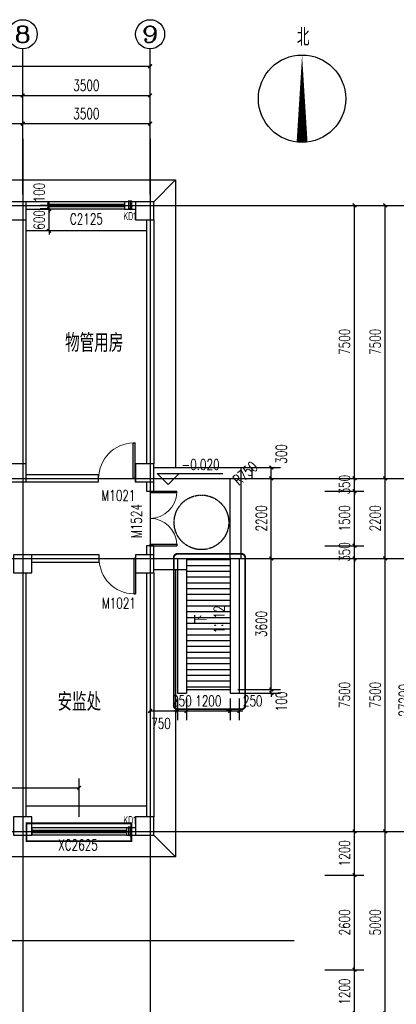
# Model space of a CAD drawing. Header units: inches. Extents: x 224620 to 3435104, y 247406 to 993300.
# Tile 80 of 109: x 302528 to 312875, y 665880 to 692931. Entities that reach past the tile are written whole.
import ezdxf
from ezdxf.enums import TextEntityAlignment as Align

# ---------------------------------------------------------------- set-up
doc = ezdxf.new("R2010")
doc.units = ezdxf.units.IN
doc.header["$MEASUREMENT"] = 0
for name, pattern in [('__DASH', [0.35, 0.25, -0.1]), ('CENTER', [2, 1.25, -0.25, 0.25, -0.25]), ('DASH', [0.35, 0.25, -0.1])]:
    doc.linetypes.add(name, pattern=pattern)
for name, color, linetype in [('AXIS', 3, 'Continuous'), ('AXIS_TEXT', 7, 'Continuous'), ('COLUMN', 9, 'Continuous'), ('DIM_ELEV', 3, 'Continuous'), ('DIM_SYMB', 3, 'Continuous'), ('DOTE', 1, 'CENTER'), ('LATRINE', 6, 'Continuous'), ('Mb-text', 7, 'Continuous'), ('PUB_DIM', 3, 'Continuous'), ('PUB_TEXT', 7, 'Continuous'), ('SPACE_ALL', 1, 'Continuous'), ('WALL', 2, 'Continuous'), ('WINDOW', 4, 'Continuous'), ('WINDOW_TEXT', 7, 'Continuous'), ('x细线', 135, 'Continuous'), ('可见线', 3, 'Continuous'), ('建筑轮廓', 2, 'Continuous'), ('空调管', 8, 'Continuous'), ('细线', 135, 'Continuous')]:
    doc.layers.add(name, color=color, linetype=linetype)
doc.styles.add('_HZTXT', font='txt.shx', dxfattribs={"width": 0.8, "bigfont": 'HZTXT.shx'})
doc.styles.add('_TCH_AXIS', font='COMPLEX', dxfattribs={"bigfont": 'GBCBIG'})
doc.styles.add('_TCH_DIM', font='SIMPLEX', dxfattribs={"bigfont": 'GBCBIG'})
doc.styles.add('_TCH_DIM_T3', font='SIMPLEX', dxfattribs={"width": 0.705882, "bigfont": 'GBCBIG'})
doc.styles.add('_TCH_WINDOW', font='SIMPLEX', dxfattribs={"height": 3.5, "bigfont": 'GBCBIG'})
doc.styles.add('COMPLEX', font='COMPLEX')
doc.styles.add('H_HZTXT', font='syszb.shx', dxfattribs={"width": 0.85, "bigfont": 'hztxt.shx'})
doc.dimstyles.new('_TCH_ARCH&&100', dxfattribs={"dimtxt": 297.5, "dimasz": 100, "dimexe": 250, "dimexo": 300, "dimgap": 126.25, "dimtad": 1, "dimdec": 0, "dimzin": 0, "dimdsep": 46, "dimtxsty": '_TCH_DIM_T3', "dimblk": 'ARCHTICK', "dimcen": 0.09, "dimclrt": 7, "dimazin": 2, "dimtfac": 1, "dimtdec": 0, "dimtix": 1, "dimtmove": 2, "dimatfit": 3, "dimfxl": 1, "dimtolj": 1, "dimtzin": 0, "dimarcsym": 0})

# ---------------------------------------------------------------- blocks, each defined once
blk = doc.blocks.new('D')
at = {"layer": 'DOTE', "color": 1}
blk.add_line((1550655, -71238), (1550655, -70967), dxfattribs=at)
at = {"layer": '空调管'}
for p, q in [((1550605, -70989), (1550615, -71004)), ((1550705, -70989), (1550605, -70989)), ((1550615, -71204), (1550615, -71004)), ((1550695, -71004), (1550615, -71004)), ((1550705, -70989), (1550695, -71004)), ((1550695, -71204), (1550695, -71004)), ((1550605, -71219), (1550615, -71204)), ((1550705, -71219), (1550605, -71219)), ((1550695, -71204), (1550615, -71204)), ((1550705, -71219), (1550695, -71204))]:
    blk.add_line(p, q, dxfattribs=at)
blk = doc.blocks.new('_ArchTick')
at = {"color": 0, "linetype": 'ByBlock', "const_width": 0.4}
blk.add_lwpolyline([(-0.5, -0.5), (0.5, 0.5)], dxfattribs=at)
blk = doc.blocks.new('*D495')
at = {"layer": 'Defpoints', "color": 0}
for p in [(303337, 687830), (303615, 687830), (303615, 687730)]:
    blk.add_point(p, dxfattribs=at)
at = {"layer": 'PUB_DIM', "color": 0, "lineweight": -2}
for p, q in [((303337, 687830), (303337, 687930)), ((303315, 687830), (303087, 687830)), ((303315, 687730), (303087, 687730)), ((303337, 687730), (303337, 687830)), ((303337, 687730), (303337, 687630))]:
    blk.add_line(p, q, dxfattribs=at)
at = {"layer": 'PUB_DIM', "color": 0, "lineweight": -2, "xscale": 100, "yscale": 100, "zscale": 100}
for p, rotation in [((303337, 687830), 270), ((303337, 687730), 90)]:
    blk.add_blockref('_ArchTick', p, dxfattribs=dict(at, rotation=rotation))
at = {"layer": 'PUB_DIM', "color": 7, "insert": (303062, 688180), "char_height": 297.5, "attachment_point": 5, "rotation": 90, "style": '_TCH_DIM_T3'}
blk.add_mtext('\\A1;100', dxfattribs=at)
blk = doc.blocks.new('*D496')
at = {"layer": 'Defpoints', "color": 0}
for p in [(303337, 687730), (303615, 687730), (303615, 687130)]:
    blk.add_point(p, dxfattribs=at)
at = {"layer": 'PUB_DIM', "color": 0, "lineweight": -2}
for p, q in [((303315, 687730), (303087, 687730)), ((303337, 687730), (303337, 687830)), ((303337, 687130), (303337, 687730)), ((303315, 687130), (303087, 687130)), ((303337, 687130), (303337, 687030))]:
    blk.add_line(p, q, dxfattribs=at)
at = {"layer": 'PUB_DIM', "color": 0, "lineweight": -2, "xscale": 100, "yscale": 100, "zscale": 100}
for p, rotation in [((303337, 687730), 270), ((303337, 687130), 90)]:
    blk.add_blockref('_ArchTick', p, dxfattribs=dict(at, rotation=rotation))
at = {"layer": 'PUB_DIM', "color": 7, "insert": (303062, 687430), "char_height": 297.5, "attachment_point": 5, "rotation": 90, "style": '_TCH_DIM_T3'}
blk.add_mtext('\\A1;600', dxfattribs=at)
blk = doc.blocks.new('*D777')
at = {"layer": 'Defpoints', "color": 0}
for p in [(304160, 671829), (287510, 670730), (304160, 670730)]:
    blk.add_point(p, dxfattribs=at)
at = {"layer": 'PUB_DIM', "color": 0, "lineweight": -2}
for p, q in [((287510, 671030), (287510, 672079)), ((304160, 671030), (304160, 672079)), ((287510, 671829), (304160, 671829))]:
    blk.add_line(p, q, dxfattribs=at)
at = {"layer": 'PUB_DIM', "color": 0, "lineweight": -2, "xscale": 100, "yscale": 100, "zscale": 100, "rotation": 180}
blk.add_blockref('_ArchTick', (287510, 671829), dxfattribs=at)
at = {"layer": 'PUB_DIM', "color": 0, "lineweight": -2, "xscale": 100, "yscale": 100, "zscale": 100}
blk.add_blockref('_ArchTick', (304160, 671829), dxfattribs=at)
at = {"layer": 'PUB_DIM', "color": 7, "insert": (295835, 672104), "char_height": 297.5, "attachment_point": 5, "style": '_TCH_DIM_T3'}
blk.add_mtext('\\A1;16650', dxfattribs=at)
blk = doc.blocks.new('*D778')
at = {"layer": 'Defpoints', "color": 0}
for p in [(306110, 674577), (306860, 674577), (306860, 673940)]:
    blk.add_point(p, dxfattribs=at)
at = {"layer": 'PUB_DIM', "color": 0, "lineweight": -2}
for p, q in [((306110, 674277), (306110, 673690)), ((306860, 674277), (306860, 673690)), ((306110, 673940), (306860, 673940))]:
    blk.add_line(p, q, dxfattribs=at)
at = {"layer": 'PUB_DIM', "color": 0, "lineweight": -2, "xscale": 100, "yscale": 100, "zscale": 100, "rotation": 180}
blk.add_blockref('_ArchTick', (306110, 673940), dxfattribs=at)
at = {"layer": 'PUB_DIM', "color": 0, "lineweight": -2, "xscale": 100, "yscale": 100, "zscale": 100}
blk.add_blockref('_ArchTick', (306860, 673940), dxfattribs=at)
at = {"layer": 'PUB_DIM', "color": 7, "insert": (306410, 673595), "char_height": 297.5, "attachment_point": 5, "style": '_TCH_DIM_T3'}
blk.add_mtext('\\A1;750', dxfattribs=at)
blk = doc.blocks.new('*D779')
at = {"layer": 'Defpoints', "color": 0}
for p in [(306860, 674577), (307110, 674577), (307110, 673940)]:
    blk.add_point(p, dxfattribs=at)
at = {"layer": 'PUB_DIM', "color": 0, "lineweight": -2}
for p, q in [((306860, 674277), (306860, 673690)), ((307110, 674277), (307110, 673690)), ((306860, 673940), (306760, 673940)), ((306860, 673940), (307110, 673940)), ((307110, 673940), (307210, 673940))]:
    blk.add_line(p, q, dxfattribs=at)
at = {"layer": 'PUB_DIM', "color": 0, "lineweight": -2, "xscale": 100, "yscale": 100, "zscale": 100}
blk.add_blockref('_ArchTick', (306860, 673940), dxfattribs=at)
at = {"layer": 'PUB_DIM', "color": 0, "lineweight": -2, "xscale": 100, "yscale": 100, "zscale": 100, "rotation": 180}
blk.add_blockref('_ArchTick', (307110, 673940), dxfattribs=at)
at = {"layer": 'PUB_DIM', "color": 7, "insert": (306985, 674215), "char_height": 297.5, "attachment_point": 5, "style": '_TCH_DIM_T3'}
blk.add_mtext('\\A1;250', dxfattribs=at)
blk = doc.blocks.new('*D780')
at = {"layer": 'Defpoints', "color": 0}
for p in [(307110, 674577), (308310, 674577), (308310, 673940)]:
    blk.add_point(p, dxfattribs=at)
at = {"layer": 'PUB_DIM', "color": 0, "lineweight": -2}
for p, q in [((307110, 674277), (307110, 673690)), ((308310, 674277), (308310, 673690)), ((307110, 673940), (308310, 673940))]:
    blk.add_line(p, q, dxfattribs=at)
at = {"layer": 'PUB_DIM', "color": 0, "lineweight": -2, "xscale": 100, "yscale": 100, "zscale": 100, "rotation": 180}
blk.add_blockref('_ArchTick', (307110, 673940), dxfattribs=at)
at = {"layer": 'PUB_DIM', "color": 0, "lineweight": -2, "xscale": 100, "yscale": 100, "zscale": 100}
blk.add_blockref('_ArchTick', (308310, 673940), dxfattribs=at)
at = {"layer": 'PUB_DIM', "color": 7, "insert": (307710, 674215), "char_height": 297.5, "attachment_point": 5, "style": '_TCH_DIM_T3'}
blk.add_mtext('\\A1;1200', dxfattribs=at)
blk = doc.blocks.new('*D781')
at = {"layer": 'Defpoints', "color": 0}
for p in [(308310, 674577), (308560, 674577), (308560, 673940)]:
    blk.add_point(p, dxfattribs=at)
at = {"layer": 'PUB_DIM', "color": 0, "lineweight": -2}
for p, q in [((308310, 674277), (308310, 673690)), ((308560, 674277), (308560, 673690)), ((308310, 673940), (308210, 673940)), ((308310, 673940), (308560, 673940)), ((308560, 673940), (308660, 673940))]:
    blk.add_line(p, q, dxfattribs=at)
at = {"layer": 'PUB_DIM', "color": 0, "lineweight": -2, "xscale": 100, "yscale": 100, "zscale": 100}
blk.add_blockref('_ArchTick', (308310, 673940), dxfattribs=at)
at = {"layer": 'PUB_DIM', "color": 0, "lineweight": -2, "xscale": 100, "yscale": 100, "zscale": 100, "rotation": 180}
blk.add_blockref('_ArchTick', (308560, 673940), dxfattribs=at)
at = {"layer": 'PUB_DIM', "color": 7, "insert": (308930, 674215), "char_height": 297.5, "attachment_point": 5, "style": '_TCH_DIM_T3'}
blk.add_mtext('\\A1;250', dxfattribs=at)
blk = doc.blocks.new('*D782')
at = {"layer": 'Defpoints', "color": 0}
for p in [(308221, 674530), (308221, 674430), (309440, 674530)]:
    blk.add_point(p, dxfattribs=at)
at = {"layer": 'PUB_DIM', "color": 0, "lineweight": -2}
for p, q in [((308521, 674530), (309690, 674530)), ((308521, 674430), (309690, 674430)), ((309440, 674530), (309440, 674630)), ((309440, 674430), (309440, 674530)), ((309440, 674430), (309440, 674330))]:
    blk.add_line(p, q, dxfattribs=at)
at = {"layer": 'PUB_DIM', "color": 0, "lineweight": -2, "xscale": 100, "yscale": 100, "zscale": 100}
for p, rotation in [((309440, 674530), 270), ((309440, 674430), 90)]:
    blk.add_blockref('_ArchTick', p, dxfattribs=dict(at, rotation=rotation))
at = {"layer": 'PUB_DIM', "color": 7, "insert": (309715, 674199), "char_height": 297.5, "attachment_point": 5, "rotation": 90, "style": '_TCH_DIM_T3'}
blk.add_mtext('\\A1;100', dxfattribs=at)
blk = doc.blocks.new('*D783')
at = {"layer": 'Defpoints', "color": 0}
for p in [(308221, 678130), (309440, 678130), (308221, 674530)]:
    blk.add_point(p, dxfattribs=at)
at = {"layer": 'PUB_DIM', "color": 0, "lineweight": -2}
for p, q in [((308521, 678130), (309690, 678130)), ((309440, 674530), (309440, 678130)), ((308521, 674530), (309690, 674530))]:
    blk.add_line(p, q, dxfattribs=at)
at = {"layer": 'PUB_DIM', "color": 0, "lineweight": -2, "xscale": 100, "yscale": 100, "zscale": 100}
for p, rotation in [((309440, 678130), 90), ((309440, 674530), 270)]:
    blk.add_blockref('_ArchTick', p, dxfattribs=dict(at, rotation=rotation))
at = {"layer": 'PUB_DIM', "color": 7, "insert": (309165, 676330), "char_height": 297.5, "attachment_point": 5, "rotation": 90, "style": '_TCH_DIM_T3'}
blk.add_mtext('\\A1;3600', dxfattribs=at)
blk = doc.blocks.new('*D784')
at = {"layer": 'Defpoints', "color": 0}
for p in [(308221, 680330), (309440, 680330), (308221, 678130)]:
    blk.add_point(p, dxfattribs=at)
at = {"layer": 'PUB_DIM', "color": 0, "lineweight": -2}
for p, q in [((308521, 680330), (309690, 680330)), ((309440, 678130), (309440, 680330)), ((308521, 678130), (309690, 678130))]:
    blk.add_line(p, q, dxfattribs=at)
at = {"layer": 'PUB_DIM', "color": 0, "lineweight": -2, "xscale": 100, "yscale": 100, "zscale": 100}
for p, rotation in [((309440, 680330), 90), ((309440, 678130), 270)]:
    blk.add_blockref('_ArchTick', p, dxfattribs=dict(at, rotation=rotation))
at = {"layer": 'PUB_DIM', "color": 7, "insert": (309165, 679230), "char_height": 297.5, "attachment_point": 5, "rotation": 90, "style": '_TCH_DIM_T3'}
blk.add_mtext('\\A1;2200', dxfattribs=at)
blk = doc.blocks.new('*D785')
at = {"layer": 'Defpoints', "color": 0}
for p in [(308221, 680630), (309440, 680630), (308221, 680330)]:
    blk.add_point(p, dxfattribs=at)
at = {"layer": 'PUB_DIM', "color": 0, "lineweight": -2}
for p, q in [((308521, 680630), (309690, 680630)), ((309440, 680330), (309440, 680630)), ((308521, 680330), (309690, 680330))]:
    blk.add_line(p, q, dxfattribs=at)
at = {"layer": 'PUB_DIM', "color": 0, "lineweight": -2, "xscale": 100, "yscale": 100, "zscale": 100}
for p, rotation in [((309440, 680630), 90), ((309440, 680330), 270)]:
    blk.add_blockref('_ArchTick', p, dxfattribs=dict(at, rotation=rotation))
at = {"layer": 'PUB_DIM', "color": 7, "insert": (309715, 681000), "char_height": 297.5, "attachment_point": 5, "rotation": 90, "style": '_TCH_DIM_T3'}
blk.add_mtext('\\A1;300', dxfattribs=at)
blk = doc.blocks.new('*D832')
at = {"layer": 'AXIS', "color": 0, "lineweight": -2}
for p, q in [((310368, 670630), (312818, 670630)), ((312568, 665630), (312568, 670630)), ((310368, 665630), (312818, 665630))]:
    blk.add_line(p, q, dxfattribs=at)
at = {"layer": 'Defpoints', "color": 0}
for p in [(310068, 670630), (312568, 670630), (310068, 665630)]:
    blk.add_point(p, dxfattribs=at)
at = {"layer": 'AXIS', "color": 0, "lineweight": -2, "xscale": 100, "yscale": 100, "zscale": 100}
for p, rotation in [((312568, 670630), 90), ((312568, 665630), 270)]:
    blk.add_blockref('_ArchTick', p, dxfattribs=dict(at, rotation=rotation))
at = {"layer": 'AXIS', "color": 7, "insert": (312293, 668130), "char_height": 297.5, "attachment_point": 5, "rotation": 90, "style": '_TCH_DIM_T3'}
blk.add_mtext('\\A1;5000', dxfattribs=at)
blk = doc.blocks.new('*D833')
at = {"layer": 'AXIS', "color": 0, "lineweight": -2}
for p, q in [((310368, 678130), (312818, 678130)), ((312568, 670630), (312568, 678130)), ((310368, 670630), (312818, 670630))]:
    blk.add_line(p, q, dxfattribs=at)
at = {"layer": 'Defpoints', "color": 0}
for p in [(310068, 678130), (312568, 678130), (310068, 670630)]:
    blk.add_point(p, dxfattribs=at)
at = {"layer": 'AXIS', "color": 0, "lineweight": -2, "xscale": 100, "yscale": 100, "zscale": 100}
for p, rotation in [((312568, 678130), 90), ((312568, 670630), 270)]:
    blk.add_blockref('_ArchTick', p, dxfattribs=dict(at, rotation=rotation))
at = {"layer": 'AXIS', "color": 7, "insert": (312293, 674380), "char_height": 297.5, "attachment_point": 5, "rotation": 90, "style": '_TCH_DIM_T3'}
blk.add_mtext('\\A1;7500', dxfattribs=at)
blk = doc.blocks.new('*D834')
at = {"layer": 'AXIS', "color": 0, "lineweight": -2}
for p, q in [((310368, 680330), (312818, 680330)), ((312568, 678130), (312568, 680330)), ((310368, 678130), (312818, 678130))]:
    blk.add_line(p, q, dxfattribs=at)
at = {"layer": 'Defpoints', "color": 0}
for p in [(310068, 680330), (312568, 680330), (310068, 678130)]:
    blk.add_point(p, dxfattribs=at)
at = {"layer": 'AXIS', "color": 0, "lineweight": -2, "xscale": 100, "yscale": 100, "zscale": 100}
for p, rotation in [((312568, 680330), 90), ((312568, 678130), 270)]:
    blk.add_blockref('_ArchTick', p, dxfattribs=dict(at, rotation=rotation))
at = {"layer": 'AXIS', "color": 7, "insert": (312293, 679230), "char_height": 297.5, "attachment_point": 5, "rotation": 90, "style": '_TCH_DIM_T3'}
blk.add_mtext('\\A1;2200', dxfattribs=at)
blk = doc.blocks.new('*D835')
at = {"layer": 'AXIS', "color": 0, "lineweight": -2}
for p, q in [((310368, 687830), (312818, 687830)), ((312568, 680330), (312568, 687830)), ((310368, 680330), (312818, 680330))]:
    blk.add_line(p, q, dxfattribs=at)
at = {"layer": 'Defpoints', "color": 0}
for p in [(310068, 687830), (312568, 687830), (310068, 680330)]:
    blk.add_point(p, dxfattribs=at)
at = {"layer": 'AXIS', "color": 0, "lineweight": -2, "xscale": 100, "yscale": 100, "zscale": 100}
for p, rotation in [((312568, 687830), 90), ((312568, 680330), 270)]:
    blk.add_blockref('_ArchTick', p, dxfattribs=dict(at, rotation=rotation))
at = {"layer": 'AXIS', "color": 7, "insert": (312293, 684080), "char_height": 297.5, "attachment_point": 5, "rotation": 90, "style": '_TCH_DIM_T3'}
blk.add_mtext('\\A1;7500', dxfattribs=at)
blk = doc.blocks.new('*D836')
at = {"layer": 'AXIS', "color": 0, "lineweight": -2}
for p, q in [((310368, 687830), (313618, 687830)), ((313368, 660630), (313368, 687830)), ((310368, 660630), (313618, 660630))]:
    blk.add_line(p, q, dxfattribs=at)
at = {"layer": 'Defpoints', "color": 0}
for p in [(310068, 687830), (313368, 687830), (310068, 660630)]:
    blk.add_point(p, dxfattribs=at)
at = {"layer": 'AXIS', "color": 0, "lineweight": -2, "xscale": 100, "yscale": 100, "zscale": 100}
for p, rotation in [((313368, 687830), 90), ((313368, 660630), 270)]:
    blk.add_blockref('_ArchTick', p, dxfattribs=dict(at, rotation=rotation))
at = {"layer": 'AXIS', "color": 7, "insert": (313093, 674230), "char_height": 297.5, "attachment_point": 5, "rotation": 90, "style": '_TCH_DIM_T3'}
blk.add_mtext('\\A1;27200', dxfattribs=at)
blk = doc.blocks.new('*D945')
at = {"layer": 'AXIS', "color": 0, "lineweight": -2}
for p, q in [((299110, 689184), (299110, 690325)), ((299110, 690075), (302610, 690075)), ((302610, 689184), (302610, 690325))]:
    blk.add_line(p, q, dxfattribs=at)
at = {"layer": 'Defpoints', "color": 0}
for p in [(302610, 690075), (299110, 688884), (302610, 688884)]:
    blk.add_point(p, dxfattribs=at)
at = {"layer": 'AXIS', "color": 0, "lineweight": -2, "xscale": 100, "yscale": 100, "zscale": 100, "rotation": 180}
blk.add_blockref('_ArchTick', (299110, 690075), dxfattribs=at)
at = {"layer": 'AXIS', "color": 0, "lineweight": -2, "xscale": 100, "yscale": 100, "zscale": 100}
blk.add_blockref('_ArchTick', (302610, 690075), dxfattribs=at)
at = {"layer": 'AXIS', "color": 7, "insert": (300860, 690350), "char_height": 297.5, "attachment_point": 5, "style": '_TCH_DIM_T3'}
blk.add_mtext('\\A1;3500', dxfattribs=at)
blk = doc.blocks.new('*D946')
at = {"layer": 'AXIS', "color": 0, "lineweight": -2}
for p, q in [((302610, 689184), (302610, 690325)), ((302610, 690075), (306110, 690075)), ((306110, 689184), (306110, 690325))]:
    blk.add_line(p, q, dxfattribs=at)
at = {"layer": 'Defpoints', "color": 0}
for p in [(306110, 690075), (302610, 688884), (306110, 688884)]:
    blk.add_point(p, dxfattribs=at)
at = {"layer": 'AXIS', "color": 0, "lineweight": -2, "xscale": 100, "yscale": 100, "zscale": 100, "rotation": 180}
blk.add_blockref('_ArchTick', (302610, 690075), dxfattribs=at)
at = {"layer": 'AXIS', "color": 0, "lineweight": -2, "xscale": 100, "yscale": 100, "zscale": 100}
blk.add_blockref('_ArchTick', (306110, 690075), dxfattribs=at)
at = {"layer": 'AXIS', "color": 7, "insert": (304360, 690350), "char_height": 297.5, "attachment_point": 5, "style": '_TCH_DIM_T3'}
blk.add_mtext('\\A1;3500', dxfattribs=at)
blk = doc.blocks.new('*D950')
at = {"layer": 'Defpoints', "color": 0}
for p in [(310607, 666830), (311728, 666830), (310607, 665630)]:
    blk.add_point(p, dxfattribs=at)
at = {"layer": 'PUB_DIM', "color": 0, "lineweight": -2}
for p, q in [((310907, 666830), (311978, 666830)), ((311728, 665630), (311728, 666830)), ((310907, 665630), (311978, 665630))]:
    blk.add_line(p, q, dxfattribs=at)
at = {"layer": 'PUB_DIM', "color": 0, "lineweight": -2, "xscale": 100, "yscale": 100, "zscale": 100}
for p, rotation in [((311728, 666830), 90), ((311728, 665630), 270)]:
    blk.add_blockref('_ArchTick', p, dxfattribs=dict(at, rotation=rotation))
at = {"layer": 'PUB_DIM', "color": 7, "insert": (311453, 666230), "char_height": 297.5, "attachment_point": 5, "rotation": 90, "style": '_TCH_DIM_T3'}
blk.add_mtext('\\A1;1200', dxfattribs=at)
blk = doc.blocks.new('*D951')
at = {"layer": 'Defpoints', "color": 0}
for p in [(310607, 669430), (311728, 669430), (310607, 666830)]:
    blk.add_point(p, dxfattribs=at)
at = {"layer": 'PUB_DIM', "color": 0, "lineweight": -2}
for p, q in [((310907, 669430), (311978, 669430)), ((311728, 666830), (311728, 669430)), ((310907, 666830), (311978, 666830))]:
    blk.add_line(p, q, dxfattribs=at)
at = {"layer": 'PUB_DIM', "color": 0, "lineweight": -2, "xscale": 100, "yscale": 100, "zscale": 100}
for p, rotation in [((311728, 669430), 90), ((311728, 666830), 270)]:
    blk.add_blockref('_ArchTick', p, dxfattribs=dict(at, rotation=rotation))
at = {"layer": 'PUB_DIM', "color": 7, "insert": (311453, 668130), "char_height": 297.5, "attachment_point": 5, "rotation": 90, "style": '_TCH_DIM_T3'}
blk.add_mtext('\\A1;2600', dxfattribs=at)
blk = doc.blocks.new('*D952')
at = {"layer": 'Defpoints', "color": 0}
for p in [(310607, 670630), (311728, 670630), (310607, 669430)]:
    blk.add_point(p, dxfattribs=at)
at = {"layer": 'PUB_DIM', "color": 0, "lineweight": -2}
for p, q in [((310907, 670630), (311978, 670630)), ((311728, 669430), (311728, 670630)), ((310907, 669430), (311978, 669430))]:
    blk.add_line(p, q, dxfattribs=at)
at = {"layer": 'PUB_DIM', "color": 0, "lineweight": -2, "xscale": 100, "yscale": 100, "zscale": 100}
for p, rotation in [((311728, 670630), 90), ((311728, 669430), 270)]:
    blk.add_blockref('_ArchTick', p, dxfattribs=dict(at, rotation=rotation))
at = {"layer": 'PUB_DIM', "color": 7, "insert": (311453, 670030), "char_height": 297.5, "attachment_point": 5, "rotation": 90, "style": '_TCH_DIM_T3'}
blk.add_mtext('\\A1;1200', dxfattribs=at)
blk = doc.blocks.new('*D953')
at = {"layer": 'Defpoints', "color": 0}
for p in [(310607, 678130), (311728, 678130), (310607, 670630)]:
    blk.add_point(p, dxfattribs=at)
at = {"layer": 'PUB_DIM', "color": 0, "lineweight": -2}
for p, q in [((310907, 678130), (311978, 678130)), ((311728, 670630), (311728, 678130)), ((310907, 670630), (311978, 670630))]:
    blk.add_line(p, q, dxfattribs=at)
at = {"layer": 'PUB_DIM', "color": 0, "lineweight": -2, "xscale": 100, "yscale": 100, "zscale": 100}
for p, rotation in [((311728, 678130), 90), ((311728, 670630), 270)]:
    blk.add_blockref('_ArchTick', p, dxfattribs=dict(at, rotation=rotation))
at = {"layer": 'PUB_DIM', "color": 7, "insert": (311453, 674380), "char_height": 297.5, "attachment_point": 5, "rotation": 90, "style": '_TCH_DIM_T3'}
blk.add_mtext('\\A1;7500', dxfattribs=at)
blk = doc.blocks.new('*D954')
at = {"layer": 'Defpoints', "color": 0}
for p in [(310607, 678480), (311728, 678480), (310607, 678130)]:
    blk.add_point(p, dxfattribs=at)
at = {"layer": 'PUB_DIM', "color": 0, "lineweight": -2}
for p, q in [((310907, 678480), (311978, 678480)), ((311728, 678480), (311728, 678580)), ((311728, 678130), (311728, 678480)), ((310907, 678130), (311978, 678130)), ((311728, 678130), (311728, 678030))]:
    blk.add_line(p, q, dxfattribs=at)
at = {"layer": 'PUB_DIM', "color": 0, "lineweight": -2, "xscale": 100, "yscale": 100, "zscale": 100}
for p, rotation in [((311728, 678480), 270), ((311728, 678130), 90)]:
    blk.add_blockref('_ArchTick', p, dxfattribs=dict(at, rotation=rotation))
at = {"layer": 'PUB_DIM', "color": 7, "insert": (311453, 678305), "char_height": 297.5, "attachment_point": 5, "rotation": 90, "style": '_TCH_DIM_T3'}
blk.add_mtext('\\A1;350', dxfattribs=at)
blk = doc.blocks.new('*D955')
at = {"layer": 'Defpoints', "color": 0}
for p in [(310607, 679980), (311728, 679980), (310607, 678480)]:
    blk.add_point(p, dxfattribs=at)
at = {"layer": 'PUB_DIM', "color": 0, "lineweight": -2}
for p, q in [((310907, 679980), (311978, 679980)), ((311728, 678480), (311728, 679980)), ((310907, 678480), (311978, 678480))]:
    blk.add_line(p, q, dxfattribs=at)
at = {"layer": 'PUB_DIM', "color": 0, "lineweight": -2, "xscale": 100, "yscale": 100, "zscale": 100}
for p, rotation in [((311728, 679980), 90), ((311728, 678480), 270)]:
    blk.add_blockref('_ArchTick', p, dxfattribs=dict(at, rotation=rotation))
at = {"layer": 'PUB_DIM', "color": 7, "insert": (311453, 679230), "char_height": 297.5, "attachment_point": 5, "rotation": 90, "style": '_TCH_DIM_T3'}
blk.add_mtext('\\A1;1500', dxfattribs=at)
blk = doc.blocks.new('*D956')
at = {"layer": 'Defpoints', "color": 0}
for p in [(310607, 680330), (311728, 680330), (310607, 679980)]:
    blk.add_point(p, dxfattribs=at)
at = {"layer": 'PUB_DIM', "color": 0, "lineweight": -2}
for p, q in [((311728, 680330), (311728, 680430)), ((310907, 680330), (311978, 680330)), ((311728, 679980), (311728, 680330)), ((310907, 679980), (311978, 679980)), ((311728, 679980), (311728, 679880))]:
    blk.add_line(p, q, dxfattribs=at)
at = {"layer": 'PUB_DIM', "color": 0, "lineweight": -2, "xscale": 100, "yscale": 100, "zscale": 100}
for p, rotation in [((311728, 680330), 270), ((311728, 679980), 90)]:
    blk.add_blockref('_ArchTick', p, dxfattribs=dict(at, rotation=rotation))
at = {"layer": 'PUB_DIM', "color": 7, "insert": (311453, 680155), "char_height": 297.5, "attachment_point": 5, "rotation": 90, "style": '_TCH_DIM_T3'}
blk.add_mtext('\\A1;350', dxfattribs=at)
blk = doc.blocks.new('*D957')
at = {"layer": 'Defpoints', "color": 0}
for p in [(310607, 687830), (311728, 687830), (310607, 680330)]:
    blk.add_point(p, dxfattribs=at)
at = {"layer": 'PUB_DIM', "color": 0, "lineweight": -2}
for p, q in [((310907, 687830), (311978, 687830)), ((311728, 680330), (311728, 687830)), ((310907, 680330), (311978, 680330))]:
    blk.add_line(p, q, dxfattribs=at)
at = {"layer": 'PUB_DIM', "color": 0, "lineweight": -2, "xscale": 100, "yscale": 100, "zscale": 100}
for p, rotation in [((311728, 687830), 90), ((311728, 680330), 270)]:
    blk.add_blockref('_ArchTick', p, dxfattribs=dict(at, rotation=rotation))
at = {"layer": 'PUB_DIM', "color": 7, "insert": (311453, 684080), "char_height": 297.5, "attachment_point": 5, "rotation": 90, "style": '_TCH_DIM_T3'}
blk.add_mtext('\\A1;7500', dxfattribs=at)
blk = doc.blocks.new('*D992')
at = {"layer": 'AXIS', "color": 0, "lineweight": -2}
for p, q in [((299110, 689960), (299110, 691101)), ((302610, 689960), (302610, 691101)), ((299110, 690851), (302610, 690851))]:
    blk.add_line(p, q, dxfattribs=at)
at = {"layer": 'Defpoints', "color": 0}
for p in [(302610, 690851), (299110, 689660), (302610, 689660)]:
    blk.add_point(p, dxfattribs=at)
at = {"layer": 'AXIS', "color": 0, "lineweight": -2, "xscale": 100, "yscale": 100, "zscale": 100, "rotation": 180}
blk.add_blockref('_ArchTick', (299110, 690851), dxfattribs=at)
at = {"layer": 'AXIS', "color": 0, "lineweight": -2, "xscale": 100, "yscale": 100, "zscale": 100}
blk.add_blockref('_ArchTick', (302610, 690851), dxfattribs=at)
at = {"layer": 'AXIS', "color": 7, "insert": (300860, 691126), "char_height": 297.5, "attachment_point": 5, "style": '_TCH_DIM_T3'}
blk.add_mtext('\\A1;3500', dxfattribs=at)
blk = doc.blocks.new('*D993')
at = {"layer": 'AXIS', "color": 0, "lineweight": -2}
for p, q in [((302610, 689960), (302610, 691101)), ((306110, 689960), (306110, 691101)), ((302610, 690851), (306110, 690851))]:
    blk.add_line(p, q, dxfattribs=at)
at = {"layer": 'Defpoints', "color": 0}
for p in [(306110, 690851), (302610, 689660), (306110, 689660)]:
    blk.add_point(p, dxfattribs=at)
at = {"layer": 'AXIS', "color": 0, "lineweight": -2, "xscale": 100, "yscale": 100, "zscale": 100, "rotation": 180}
blk.add_blockref('_ArchTick', (302610, 690851), dxfattribs=at)
at = {"layer": 'AXIS', "color": 0, "lineweight": -2, "xscale": 100, "yscale": 100, "zscale": 100}
blk.add_blockref('_ArchTick', (306110, 690851), dxfattribs=at)
at = {"layer": 'AXIS', "color": 7, "insert": (304360, 691126), "char_height": 297.5, "attachment_point": 5, "style": '_TCH_DIM_T3'}
blk.add_mtext('\\A1;3500', dxfattribs=at)
blk = doc.blocks.new('*D994')
at = {"layer": 'AXIS', "color": 0, "lineweight": -2}
for p, q in [((276110, 689960), (276110, 691901)), ((306110, 689960), (306110, 691901)), ((276110, 691651), (306110, 691651))]:
    blk.add_line(p, q, dxfattribs=at)
at = {"layer": 'Defpoints', "color": 0}
for p in [(306110, 691651), (276110, 689660), (306110, 689660)]:
    blk.add_point(p, dxfattribs=at)
at = {"layer": 'AXIS', "color": 0, "lineweight": -2, "xscale": 100, "yscale": 100, "zscale": 100, "rotation": 180}
blk.add_blockref('_ArchTick', (276110, 691651), dxfattribs=at)
at = {"layer": 'AXIS', "color": 0, "lineweight": -2, "xscale": 100, "yscale": 100, "zscale": 100}
blk.add_blockref('_ArchTick', (306110, 691651), dxfattribs=at)
at = {"layer": 'AXIS', "color": 7, "insert": (291110, 691926), "char_height": 297.5, "attachment_point": 5, "style": '_TCH_DIM_T3'}
blk.add_mtext('\\A1;30000', dxfattribs=at)
blk = doc.blocks.new('$DorLib2D$00000002')
for p, q in [((-0.5, 0), (-0.5, 0.4875)), ((-0.475, 0.4875), (-0.5, 0.4875)), ((-0.475, 0), (-0.475, 0.4875)), ((0.475, 0), (0.475, 0.4875)), ((0.475, 0.4875), (0.5, 0.4875)), ((0.5, 0), (0.5, 0.4875)), ((-0.5, 0), (-0.475, 0)), ((0.5, 0), (0.475, 0))]:
    blk.add_line(p, q)
at = {"lineweight": 13}
for centre, start, end in [((-0.4875, 0), 0, 88.53072), ((0.4875, 0), 91.46928, 180)]:
    blk.add_arc(centre, 0.4875, start, end, dxfattribs=at)
blk = doc.blocks.new('_FZHK')
blk.add_lwpolyline([(-0.5, -0.5), (0.5, -0.5), (0.5, 0.5), (-0.5, 0.5)], close=True)
blk = doc.blocks.new('$DorLib2D$00000001')
for p, q in [((0.45, 0.975), (0.5, 0.975)), ((0.45, 0), (0.45, 0.975)), ((0.5, 0), (0.5, 0.975)), ((0.5, 0), (0.45, 0))]:
    blk.add_line(p, q)
at = {"lineweight": 13}
blk.add_arc((0.475, 0), 0.975, 91.4693, 180, dxfattribs=at)
blk = doc.blocks.new('$TCHSYS$WIN2D')
for p, q in [((-0.5, 0.5), (0.5, 0.5)), ((-0.5, 0.5), (-0.5, -0.5)), ((0.5, 0.5), (0.5, -0.5)), ((0.5, 0.167), (-0.5, 0.167)), ((0.5, -0.167), (-0.5, -0.167)), ((-0.5, -0.5), (0.5, -0.5))]:
    blk.add_line(p, q)
blk = doc.blocks.new('_AXISO')
blk.add_circle((0, 0), 0.5)
at = {"layer": 'AXIS_TEXT', "style": 'COMPLEX', "width": 1.041667}
blk.add_attdef('A', text='', height=0.56, dxfattribs=at).set_placement((-0.25, -0.28), (0.25, -0.28), align=Align.FIT)

msp = doc.modelspace()

# ---------------------------------------------------------------- hatches: boundary and pattern name
at = {"layer": 'x细线'}
h = msp.add_hatch(dxfattribs=at)
h.set_pattern_fill('ANSI31', color=256, scale=100, angle=315)
h.set_pattern_definition([(360, (634659.78, 452195.4), (4e-14, 158.75), [])])
h.paths.add_polyline_path([(307110.4, 674529.7), (307110.4, 678129.7), (308310.4, 678129.7), (308310.4, 674529.7)])

# ---------------------------------------------------------------- linework, layer by layer
at = {"layer": 'AXIS'}
for p, q in [((302610.4, 688130.8), (302610.4, 692130.8)), ((306110.4, 688130.8), (306110.4, 692130.8)), ((309977.6, 687829.7), (313977.6, 687829.7)), ((309977.6, 680329.7), (313977.6, 680329.7)), ((309977.6, 678129.7), (313977.6, 678129.7)), ((309977.6, 670629.7), (313977.6, 670629.7))]:
    msp.add_line(p, q, dxfattribs=at)
at = {"layer": 'DIM_ELEV'}
for p, q in [((306606.8, 680159.6), (306306.8, 680459.6)), ((306306.8, 680459.6), (308106.8, 680459.6)), ((306606.8, 680159.6), (306906.8, 680459.6))]:
    msp.add_line(p, q, dxfattribs=at)
at = {"layer": 'DIM_SYMB'}
for points in [[(310285.9, 689560.3, 300, 0, 0), (310285.9, 691960.3, 0, 0, 0)], [(307199.2, 679116.6, 0, 0, 0), (307576.6, 679116.6, 80, 0, 0), (307876.6, 679116.6, 0, 0, 0)], [(307760.3, 677408.5, 0, 0, 0), (307760.3, 675729.3, 80, 0, 0), (307760.3, 675429.3, 0, 0, 0)]]:
    msp.add_lwpolyline(points, format="xyseb", dxfattribs=at)
msp.add_circle((310285.9, 690760.3), 1200, dxfattribs=at)
at = {"layer": 'DOTE'}
for p, q in [((302610.4, 689660.1), (302610.4, 658460.1)), ((306110.4, 689660.1), (306110.4, 658460.1)), ((274077.8, 687829.7), (310068, 687829.7)), ((274077.8, 680329.7), (310068, 680329.7)), ((274077.8, 678129.7), (310068, 678129.7)), ((274077.8, 670629.7), (310068, 670629.7)), ((274077.8, 667629.7), (310068, 667629.7))]:
    msp.add_line(p, q, dxfattribs=at)
at = {"layer": 'LATRINE'}
for p, q in [((306810.4, 688529.7), (306210.4, 687929.7)), ((306810.4, 669929.7), (306210.4, 670529.7))]:
    msp.add_line(p, q, dxfattribs=at)
for points in [[(275410.4, 680329.7), (275410.4, 688529.7), (306810.4, 688529.7), (306810.4, 680629.7)], [(306810.4, 677829.7), (306810.4, 669929.7), (299510.4, 669929.7)]]:
    msp.add_lwpolyline(points, dxfattribs=at)
at = {"layer": 'PUB_DIM'}
for p, q in [((306210.4, 680629.7), (308610.4, 680629.7)), ((308610.4, 678129.7), (308610.4, 680629.7)), ((308910.4, 680329.7), (308910.4, 680629.7)), ((306210.4, 680329.7), (308310.4, 680329.7)), ((308310.4, 678129.7), (308310.4, 680329.7)), ((306210.4, 678129.7), (307110.4, 678129.7)), ((306860.4, 678129.7), (308370.4, 678129.7)), ((308310.4, 678129.7), (308610.4, 678129.7))]:
    msp.add_line(p, q, dxfattribs=at)
msp.add_lwpolyline([(309270.7, 680589.9, 0, 0, 0), (308228.4, 679655, 66, 0, 0), (308079.6, 679521.5, 0, 0, 0)], format="xyseb", dxfattribs=at)
at = {"layer": 'SPACE_ALL', "linetype": 'DASH', "const_width": 50}
msp.add_lwpolyline([(306860.4, 673987.7), (308624.8, 673987.7, 0.4142136), (308724.8, 674087.7), (308724.8, 678154.2, 0.4142136), (308624.8, 678254.2), (306860.4, 678254.2, 0.4142136), (306760.4, 678154.2), (306760.4, 674087.7, 0.4142136)], format="xyb", close=True, dxfattribs=at)
msp.add_lwpolyline([(302714.7, 670851.6), (305597.2, 670851.6), (305597.2, 670360.4), (302714.7, 670360.4)], close=True, dxfattribs=at)
at = {"layer": 'WALL'}
for p, q in [((303310.4, 687929.7), (302710.4, 687929.7)), ((303310.4, 687729.7), (303310.4, 687929.7)), ((305710.4, 687929.7), (305410.4, 687929.7)), ((305410.4, 687929.7), (305410.4, 687729.7)), ((302710.4, 687729.7), (303310.4, 687729.7)), ((305410.4, 687729.7), (305710.4, 687729.7)), ((302710.4, 680729.7), (302710.4, 687429.7)), ((306010.4, 687429.7), (306010.4, 680729.7)), ((306210.4, 687429.7), (306210.4, 680729.7)), ((304697.8, 680429.7), (302710.4, 680429.7)), ((304697.8, 680229.7), (304697.8, 680429.7)), ((305710.4, 680429.7), (305697.8, 680429.7)), ((305697.8, 680429.7), (305697.8, 680229.7)), ((302710.4, 680229.7), (304697.8, 680229.7)), ((305697.8, 680229.7), (305710.4, 680229.7)), ((306010.4, 680229.7), (306010.4, 679979.7)), ((306210.4, 679979.7), (306210.4, 680229.7)), ((306010.4, 679979.7), (306210.4, 679979.7)), ((306210.4, 678479.7), (306010.4, 678479.7)), ((306010.4, 678479.7), (306010.4, 678229.7)), ((306210.4, 678229.7), (306210.4, 678479.7)), ((304710.4, 678229.7), (302860.4, 678229.7)), ((304710.4, 678029.7), (304710.4, 678229.7)), ((302860.4, 678029.7), (304710.4, 678029.7)), ((302710.4, 671029.7), (302710.4, 677729.7)), ((306010.4, 677729.7), (306010.4, 671029.7)), ((306210.4, 677729.7), (306210.4, 671029.7)), ((305710.4, 670729.7), (305460.4, 670729.7)), ((305460.4, 670729.7), (305460.4, 670529.7)), ((305460.4, 670529.7), (305710.4, 670529.7))]:
    msp.add_line(p, q, dxfattribs=at)
at = {"layer": 'x细线'}
msp.add_line((307110.4, 678129.7), (308310.4, 678129.7), dxfattribs=at)
at = {"layer": 'x细线', "linetype": '__DASH'}
msp.add_circle((307521.3, 679120.7), 750, dxfattribs=at)
at = {"layer": '可见线'}
for p, q in [((306940.4, 678329.7), (306940.4, 678329.7)), ((306860.4, 678129.7), (306860.4, 674429.7)), ((307110.4, 678129.7), (307110.4, 674429.7)), ((308310.4, 678129.7), (308310.4, 674429.7)), ((308560.4, 678129.7), (308560.4, 674429.7)), ((306210.4, 677829.7), (307110.4, 677829.7)), ((306860.4, 674429.7), (307110.4, 674429.7)), ((307110.4, 674529.7), (308310.4, 674529.7)), ((308310.4, 674429.7), (308560.4, 674429.7))]:
    msp.add_line(p, q, dxfattribs=at)
at = {"layer": '细线'}
for p, q in [((306010.4, 687129.7), (302710.4, 687129.7)), ((302710.4, 671329.7), (306010.4, 671329.7))]:
    msp.add_line(p, q, dxfattribs=at)

# ---------------------------------------------------------------- block references
at = {"layer": 'AXIS'}
ref = msp.add_blockref('_AXISO', (302610.4, 692530.8), dxfattribs=dict(at, xscale=800, yscale=800, zscale=800))
ref.add_attrib('A', '8', dxfattribs={"layer": 'AXIS_TEXT', "height": 452.5, "style": '_TCH_AXIS', "width": 1.5}).set_placement((302384.1, 692304.5), (302836.6, 692304.5), align=Align.FIT)
ref = msp.add_blockref('_AXISO', (306110.4, 692530.8), dxfattribs=dict(at, xscale=800, yscale=800, zscale=800))
ref.add_attrib('A', '9', dxfattribs={"layer": 'AXIS_TEXT', "height": 452.5, "style": '_TCH_AXIS', "width": 1.615385}).set_placement((305884.1, 692304.5), (306336.6, 692304.5), align=Align.FIT)
at = {"layer": 'COLUMN', "xscale": 500, "yscale": 500, "zscale": 500}
for p in [(302460.4, 687679.7), (305960.4, 687679.7), (302460.4, 680479.7), (305960.4, 680479.7), (302610.4, 677979.7), (305960.4, 677979.7), (302610.4, 670779.7), (305960.4, 670779.7)]:
    msp.add_blockref('_FZHK', p, dxfattribs=at)
at = {"layer": 'WINDOW'}
ref = msp.add_blockref('$TCHSYS$WIN2D', (304360.4, 687829.7), dxfattribs=dict(at, xscale=-2100, yscale=200, zscale=-2100))
ref.add_attrib('A', 'C2125', (303905.4, 687306), dxfattribs={"layer": 'WINDOW_TEXT', "height": 297.5, "style": '_TCH_WINDOW', "width": 0.705882})
ref = msp.add_blockref('$DorLib2D$00000001', (305197.8, 680329.7), dxfattribs=dict(at, xscale=1000, yscale=1000, zscale=1000))
ref.add_attrib('A', 'M1021', (304772.8, 679710.6), dxfattribs={"layer": 'WINDOW_TEXT', "height": 297.5, "style": '_TCH_WINDOW', "width": 0.705882})
ref = msp.add_blockref('$DorLib2D$00000002', (306110.4, 679229.7), dxfattribs=dict(at, xscale=1500, yscale=1500, zscale=1500, rotation=270))
ref.add_attrib('A', 'M1524', (305884.1, 678688.3), dxfattribs={"layer": 'WINDOW_TEXT', "height": 297.5, "rotation": 90, "style": '_TCH_WINDOW', "width": 0.705882})
ref = msp.add_blockref('$DorLib2D$00000001', (305210.4, 678129.7), dxfattribs=dict(at, xscale=1000, yscale=-1000, zscale=1000))
ref.add_attrib('A', 'M1021', (304785.4, 676751.3), dxfattribs={"layer": 'WINDOW_TEXT', "height": 297.5, "style": '_TCH_WINDOW', "width": 0.705882})
ref = msp.add_blockref('$TCHSYS$WIN2D', (304160.4, 670629.7), dxfattribs=dict(at, xscale=2600, yscale=-200, zscale=2600, rotation=180))
ref.add_attrib('A', 'XC2625', (303585.4, 670106), dxfattribs={"layer": 'WINDOW_TEXT', "height": 297.5, "style": '_TCH_WINDOW', "width": 0.705882})
at = {"layer": '建筑轮廓', "xscale": -1, "rotation": 180}
for p in [(-1245093.1, 616726.2), (-1245093.1, 599526.2)]:
    msp.add_blockref('D', p, dxfattribs=at)

# ---------------------------------------------------------------- texts
at = {"layer": 'Mb-text', "style": 'H_HZTXT', "width": 0.85}
for p in [(305373.4, 687427.7), (305373.4, 670832.9)]:
    msp.add_text('KD1', height=216, rotation=360, dxfattribs=at).set_placement(p)
at = {"layer": 'PUB_DIM', "color": 7, "style": '_TCH_DIM', "width": 0.705882}
msp.add_text('R750', height=297.5, rotation=41.89224, dxfattribs=at).set_placement((308553.6, 680116.3))
at = {"layer": 'PUB_TEXT', "style": '_TCH_DIM'}
msp.add_text('北', height=482.3, dxfattribs=at).set_placement((310142.3, 692210.3))
at = {"layer": 'PUB_TEXT'}
for s, height, style, width, p in [('物管用房', 500, '_HZTXT', 0.8, (303775.9, 683801.1)), ('-0.020', 297.5, '_TCH_DIM', 0.705882, (306976.8, 680559.7)), ('安监处', 500, '_HZTXT', 0.8, (303566.8, 673939.8))]:
    msp.add_text(s, height=height, dxfattribs=dict(at, style=style, width=width)).set_placement(p)
at = {"layer": 'PUB_TEXT', "style": '_TCH_DIM'}
for s, p in [('下', (307663.9, 676323.9)), ('：', (308157.9, 676226))]:
    msp.add_text(s, height=337.6, rotation=90, dxfattribs=at).set_placement(p)
at = {"layer": 'PUB_TEXT', "style": '_TCH_DIM', "width": 0.705882}
for s, p in [('12', (308157.9, 676471.8)), ('1', (308157.9, 676066))]:
    msp.add_text(s, height=297.5, rotation=90, dxfattribs=at).set_placement(p)

# ---------------------------------------------------------------- dimensions: what is measured, and where the dimension line sits
at = {"layer": 'AXIS'}
for p1, p2, distance, picture, middle in [((276110.4, 689660.1), (306110.4, 689660.1), 1990.6, '*D994', (291110.4, 691925.7)), ((299110.4, 689660.1), (302610.4, 689660.1), 1190.6, '*D992', (300860.4, 691125.7)), ((302610.4, 689660.1), (306110.4, 689660.1), 1190.6, '*D993', (304360.4, 691125.7)), ((299110.4, 688884.4), (302610.4, 688884.4), 1190.6, '*D945', (300860.4, 690350)), ((302610.4, 688884.4), (306110.4, 688884.4), 1190.6, '*D946', (304360.4, 690350)), ((310068, 680329.7), (310068, 687829.7), -2500, '*D835', (312293, 684079.7)), ((310068, 660629.7), (310068, 687829.7), -3300, '*D836', (313093, 674229.7)), ((310068, 678129.7), (310068, 680329.7), -2500, '*D834', (312293, 679229.7)), ((310068, 670629.7), (310068, 678129.7), -2500, '*D833', (312293, 674379.7)), ((310068, 665629.7), (310068, 670629.7), -2500, '*D832', (312293, 668129.7))]:
    dim = msp.add_aligned_dim(p1=p1, p2=p2, distance=distance, dimstyle='_TCH_ARCH&&100', dxfattribs=at)
    dim.commit()
    dim.dimension.update_dxf_attribs({"geometry": picture, "text_midpoint": middle})
at = {"layer": 'PUB_DIM'}
for base, p1, p2, angle, picture, middle in [((303336.7, 687829.7), (303614.5, 687729.7), (303614.5, 687829.7), 90, '*D495', (303061.7, 688179.7)), ((309440.2, 680629.7), (308221.4, 680329.7), (308221.4, 680629.7), 90, '*D785', (309715.2, 680999.7)), ((306860.4, 673939.8), (306110.4, 674577.4), (306860.4, 674577.4), 360, '*D778', (306410.4, 673594.6)), ((308560.4, 673939.8), (308310.4, 674577.4), (308560.4, 674577.4), 360, '*D781', (308930.4, 674214.8)), ((309440.2, 674529.7), (308221.4, 674429.7), (308221.4, 674529.7), 90, '*D782', (309715.2, 674199.5))]:
    dim = msp.add_linear_dim(base=base, p1=p1, p2=p2, angle=angle, dimstyle='_TCH_ARCH&&100', dxfattribs=at)
    dim.commit()
    dim.dimension.update_dxf_attribs({"geometry": picture, "text_midpoint": middle, "dimtype": 161})
for p1, p2, distance, picture, middle in [((303614.5, 687129.7), (303614.5, 687729.7), 277.8, '*D496', (303061.7, 687429.7)), ((310606.9, 680329.7), (310606.9, 687829.7), -1121.3, '*D957', (311453.2, 684079.7)), ((308221.4, 678129.7), (308221.4, 680329.7), -1218.8, '*D784', (309165.2, 679229.7)), ((310606.9, 679979.7), (310606.9, 680329.7), -1121.3, '*D956', (311453.2, 680154.7)), ((310606.9, 678479.7), (310606.9, 679979.7), -1121.3, '*D955', (311453.2, 679229.7)), ((310606.9, 678129.7), (310606.9, 678479.7), -1121.3, '*D954', (311453.2, 678304.7)), ((308221.4, 674529.7), (308221.4, 678129.7), -1218.8, '*D783', (309165.2, 676329.7)), ((310606.9, 670629.7), (310606.9, 678129.7), -1121.3, '*D953', (311453.2, 674379.7)), ((306860.4, 674577.4), (307110.4, 674577.4), -637.5, '*D779', (306985.4, 674214.8)), ((307110.4, 674577.4), (308310.4, 674577.4), -637.5, '*D780', (307710.4, 674214.8)), ((287510.4, 670729.7), (304160.4, 670729.7), 1099.3, '*D777', (295835.4, 672104.1)), ((310606.9, 669429.7), (310606.9, 670629.7), -1121.3, '*D952', (311453.2, 670029.7)), ((310606.9, 666829.7), (310606.9, 669429.7), -1121.3, '*D951', (311453.2, 668129.7)), ((310606.9, 665629.7), (310606.9, 666829.7), -1121.3, '*D950', (311453.2, 666229.7))]:
    dim = msp.add_aligned_dim(p1=p1, p2=p2, distance=distance, dimstyle='_TCH_ARCH&&100', dxfattribs=at)
    dim.commit()
    dim.dimension.update_dxf_attribs({"geometry": picture, "text_midpoint": middle})

doc.saveas('drawing.dxf')
